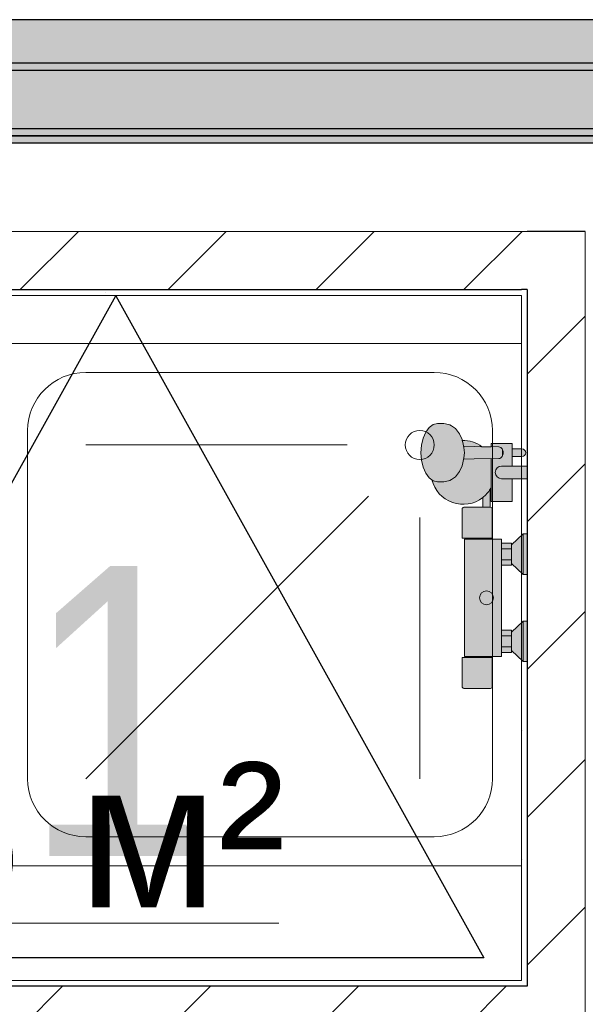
# Model space of a CAD drawing. Header units: millimetres. Extents: x -59761 to 112741, y -57975 to 46221.
# Tile 244 of 256: x 7926 to 8900, y 13479 to 15175. Entities that reach past the tile are written whole.
import ezdxf

# ---------------------------------------------------------------- set-up
doc = ezdxf.new("R2010")
doc.units = ezdxf.units.MM
doc.linetypes.add('Wipeout_Contour', pattern=[1000, 0, -1000])
doc.linetypes.add('Штриховая', pattern=[564.444447, 282.222223, -282.222223])
for name, color, linetype in [('2D - Общий', 7, 'Continuous'), ('Интерьер - Оборудование', 7, 'Continuous'), ('Интерьер - Сантехника', 7, 'Continuous'), ('Конструктив - ГКЛ', 7, 'Continuous'), ('Конструктив - Стена сущ для демонтажного плана', 7, 'Continuous'), ('Конструктив - Стена сущ для Кладочного плана', 7, 'Continuous'), ('Конструктив - Стены Блок 100 нов', 7, 'Continuous'), ('Элемент Модели - Зона', 7, 'Continuous')]:
    doc.layers.add(name, color=color, linetype=linetype)
doc.styles.add('СГЕНЕРИР_СТИЛЬ_1', font='arial.ttf')
doc.styles.add('СГЕНЕРИР_СТИЛЬ_6', font='ARIALN.TTF')
pattern_1 = [(45, (-45000, -53650), (-111.36932, 111.36932), [0, -105, 0, -157.5]), (110, (-44650, -53650), (148.0016, 53.86817), [0, -77, 0, -133])]
pattern_2 = [(45, (-45000, -54000), (-127.2792, 127.2792), [])]

msp = doc.modelspace()

# ---------------------------------------------------------------- hatches: boundary and pattern name
at = {"layer": 'Конструктив - ГКЛ', "linetype": 'Continuous', "lineweight": 5}
for points in [[(7200, 15087.5), (10700, 15087.5), (10700, 15100), (7200, 15100)], [(7200, 14987.5), (10700, 14987.5), (10700, 15087.5), (7200, 15087.5)], [(7200, 14975), (10700, 14975), (10700, 14987.5), (7200, 14987.5)], [(7200, 14963), (10700, 14963), (10700, 14975), (7200, 14975)]]:
    msp.add_hatch(color=9, dxfattribs=at).paths.add_polyline_path(points)
at = {"layer": 'Конструктив - Стена сущ для демонтажного плана', "linetype": 'Continuous', "lineweight": 15}
msp.add_hatch(color=7, dxfattribs=at).paths.add_polyline_path([(3400, 15175), (3400, 14975), (13000, 14975), (13000, 15175)])
at = {"layer": 'Конструктив - Стена сущ для Кладочного плана', "linetype": 'Continuous', "lineweight": 15}
msp.add_hatch(color=7, dxfattribs=at).paths.add_polyline_path([(3400, 15175), (3400, 14975), (13020, 14975), (13020, 15175)])

# ---------------------------------------------------------------- linework, layer by layer
at = {"layer": 'Интерьер - Оборудование', "color": 7, "linetype": 'Continuous', "lineweight": 5}
for p, q in [((8689.15, 14446.69), (8688.27, 14450.03)), ((8689.15, 14446.69), (8691.17, 14438.19)), ((8690.72, 14440.08), (8708.93, 14439.57)), ((8691.17, 14438.19), (8691.86, 14429.07)), ((8708.93, 14439.57), (8751.17, 14439.07)), ((8752.81, 14438.83), (8751.17, 14439.07)), ((8754.34, 14438.13), (8752.81, 14438.83)), ((8755.66, 14437.02), (8754.34, 14438.13)), ((8756.67, 14435.57), (8755.66, 14437.02)), ((8757.22, 14434.08), (8756.67, 14435.57)), ((8774, 14422.57), (8774, 14435.57)), ((8691.17, 14419.95), (8689.15, 14411.44)), ((8690.72, 14418.06), (8708.93, 14418.57)), ((8691.86, 14429.07), (8691.17, 14419.95)), ((8708.93, 14418.57), (8751.17, 14419.07)), ((8738, 14369.03), (8738, 14418.91)), ((8751.17, 14419.07), (8752.81, 14419.31)), ((8752.81, 14419.31), (8754.34, 14420.01)), ((8754.34, 14420.01), (8755.66, 14421.12)), ((8755.66, 14421.12), (8756.67, 14422.57)), ((8756.67, 14422.57), (8757.22, 14424.05)), ((8757.24, 14434.07), (8757.22, 14434.08)), ((8757.24, 14424.07), (8757.22, 14424.05)), ((8757.3, 14433.88), (8757.23, 14434.07)), ((8757.23, 14424.07), (8757.3, 14424.26)), ((8757.24, 14434.07), (8758.41, 14431.66)), ((8758.41, 14426.48), (8757.24, 14424.07)), ((8757.52, 14432.07), (8757.3, 14433.88)), ((8757.3, 14424.26), (8757.52, 14426.07)), ((8757.52, 14426.07), (8757.52, 14432.07)), ((8758.41, 14431.66), (8758.81, 14429.07)), ((8758.81, 14429.07), (8758.41, 14426.48)), ((8687.79, 14406.27), (8683.63, 14396.82)), ((8689.15, 14411.44), (8687.79, 14406.27)), ((8756, 14406.07), (8774, 14406.07)), ((8756, 14406.07), (8774, 14406.07)), ((8676.35, 14387.51), (8669.71, 14382.71)), ((8678.21, 14389.57), (8676.35, 14387.51)), ((8683.63, 14396.82), (8678.21, 14389.57)), ((8638.37, 14380.77), (8636, 14382.48)), ((8645.8, 14379.07), (8638.37, 14380.77)), ((8656.44, 14379.07), (8645.8, 14379.07)), ((8659.62, 14379.58), (8656.44, 14379.07)), ((8666.97, 14381.27), (8659.62, 14379.58)), ((8669.71, 14382.71), (8666.97, 14381.27)), ((8774, 14384.07), (8756, 14384.07)), ((8723.5, 14335.07), (8736.5, 14335.07)), ((8739, 14280.07), (8692.82, 14280.07)), ((8693, 14282.07), (8739, 14282.07)), ((8756, 14235.07), (8756, 14273.07)), ((8773, 14238.07), (8773, 14270.07)), ((8773, 14263.57), (8756, 14263.57)), ((8773, 14244.57), (8756, 14244.57)), ((8756, 14085.07), (8756, 14123.07)), ((8773, 14113.57), (8756, 14113.57)), ((8773, 14088.07), (8773, 14120.07)), ((8773, 14094.57), (8756, 14094.57)), ((8693, 14078.07), (8739, 14078.07)), ((8739, 14076.07), (8693, 14076.07))]:
    msp.add_line(p, q, dxfattribs=at)
msp.add_circle((8730, 14179.07), 12, dxfattribs=at)
for centre, radius, start, end in [((8756, 14395.07), 11, 90, 270), ((8689.55, 14395.07), 55.01, 308.11308, 328.60059)]:
    msp.add_arc(centre, radius, start, end, dxfattribs=at)
at = {"layer": 'Интерьер - Сантехника', "color": 7, "linetype": 'Continuous', "lineweight": 5}
for p, q in [((8040, 14567.34), (8640, 14567.34)), ((7940, 13867.34), (7940, 14467.34)), ((8740, 14467.34), (8740, 13867.34)), ((8490, 14442.34), (8040, 14442.34)), ((8526.61, 14353.95), (8040, 13867.34)), ((8615, 14317.34), (8615, 13867.34)), ((8640, 13767.34), (8040, 13767.34))]:
    msp.add_line(p, q, dxfattribs=at)
msp.add_circle((8615, 14442.34), 25, dxfattribs=at)
for centre, start, end in [((8040, 14467.34), 90, 180), ((8640, 14467.34), 0, 90), ((8040, 13867.34), 180, 270), ((8640, 13867.34), 270, 0)]:
    msp.add_arc(centre, 100, start, end, dxfattribs=at)
at = {"layer": 'Конструктив - ГКЛ', "color": 7, "linetype": 'Continuous', "lineweight": 30}
for p, q in [((10700, 15087.5), (7200, 15087.5)), ((7200, 14987.5), (10700, 14987.5))]:
    msp.add_line(p, q, dxfattribs=at)
at = {"layer": 'Конструктив - ГКЛ', "color": 7, "linetype": 'Continuous', "lineweight": 30, "flags": 128}
for points in [[(29500, 15100), (3475, 15100)], [(29500, 14975), (3600, 14975)], [(7200, 14975), (10700, 14975)], [(7200, 14963), (10700, 14963)]]:
    msp.add_lwpolyline(points, dxfattribs=at)
at = {"layer": 'Конструктив - Стена сущ для демонтажного плана', "color": 7, "linetype": 'Continuous', "lineweight": 30, "flags": 128}
for points in [[(13000, 15175), (3400, 15175)], [(3600, 14975), (13000, 14975)]]:
    msp.add_lwpolyline(points, dxfattribs=at)
at = {"layer": 'Конструктив - Стена сущ для Кладочного плана', "color": 7, "linetype": 'Continuous', "lineweight": 30, "flags": 128}
for points in [[(13020, 15175), (3400, 15175)], [(3600, 14975), (13020, 14975)]]:
    msp.add_lwpolyline(points, dxfattribs=at)
at = {"layer": 'Элемент Модели - Зона', "color": 7, "linetype": 'Continuous', "lineweight": 15}
msp.add_line((7261.62, 13618.45), (8372.48, 13618.45), dxfattribs=at)
at = {"layer": 'Элемент Модели - Зона', "color": 253, "linetype": 'Штриховая', "lineweight": 15, "flags": 128}
msp.add_lwpolyline([(7210, 14700), (7210, 13520), (8790, 13520), (8790, 14700)], close=True, dxfattribs=at)

# ---------------------------------------------------------------- texts
at = {"layer": '2D - Общий', "color": 7, "linetype": 'Continuous', "lineweight": 15, "insert": (8093.07, 13734), "char_height": 500, "attachment_point": 8, "style": 'СГЕНЕРИР_СТИЛЬ_6'}
msp.add_mtext('\\A1;{\\pqc;\\fArial Narrow|b0|i0|c204|p34;1}', dxfattribs=at)
at = {"layer": 'Элемент Модели - Зона', "color": 7, "lineweight": 15, "insert": (7817.05, 13747.76), "char_height": 250, "attachment_point": 5, "style": 'СГЕНЕРИР_СТИЛЬ_1'}
msp.add_mtext('\\A1;{\\pqc;\\fArial|b0|i0|c204|p38;1,86 м²}', dxfattribs=at)

# ---------------------------------------------------------------- next in the draw order: wipeouts: each hides what was drawn before it
at = {"color": 254, "linetype": 'Wipeout_Contour', "lineweight": 0, "ltscale": 7444219.459744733}
msp.add_wipeout([(8790, 14710), (8790, 14700), (8800, 14710)], dxfattribs=at).dxf.layer = 'Конструктив - Стены Блок 100 нов'

# ---------------------------------------------------------------- next in the draw order: wipeouts: each hides what was drawn before it
at = {"color": 254, "linetype": 'Wipeout_Contour', "lineweight": 0, "ltscale": 7444315.743014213}
msp.add_wipeout([(8800, 14810), (8800, 14710), (8900, 14810)], dxfattribs=at).dxf.layer = 'Конструктив - Стены Блок 100 нов'

# ---------------------------------------------------------------- next in the draw order: wipeouts: each hides what was drawn before it
at = {"color": 254, "linetype": 'Wipeout_Contour', "lineweight": 0, "ltscale": 7444229.610353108}
msp.add_wipeout([(8790, 14700), (8800, 14700), (8800, 14710)], dxfattribs=at).dxf.layer = 'Конструктив - Стены Блок 100 нов'

# ---------------------------------------------------------------- next in the draw order: wipeouts: each hides what was drawn before it
at = {"color": 254, "linetype": 'Wipeout_Contour', "lineweight": 0, "ltscale": 7444425.207061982}
msp.add_wipeout([(8800, 14710), (8900, 14710), (8900, 14810)], dxfattribs=at).dxf.layer = 'Конструктив - Стены Блок 100 нов'
at = {"color": 254, "linetype": 'Wipeout_Contour', "lineweight": 0, "ltscale": 9925893.936552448}
msp.add_wipeout([(8800, 13520), (8800, 14700), (8790, 14700), (8790, 13520)], dxfattribs=at).dxf.layer = 'Конструктив - Стены Блок 100 нов'

# ---------------------------------------------------------------- next in the draw order: hatches: boundary and pattern name
at = {"layer": 'Конструктив - Стены Блок 100 нов', "linetype": 'Continuous', "lineweight": 5}
h = msp.add_hatch(dxfattribs=at)
h.set_pattern_fill('ШТУКАТУРКА__ГИПС_01_000D', color=252, style=0, pattern_type=2)
h.set_pattern_definition(pattern_1)
h.paths.add_polyline_path([(8800, 13520), (8800, 14700), (8790, 14700), (8790, 13520)])

# ---------------------------------------------------------------- next in the draw order: linework, layer by layer
at = {"layer": 'Интерьер - Сантехника', "color": 7, "linetype": 'Continuous', "lineweight": 5, "flags": 128}
msp.add_lwpolyline([(8790, 13717.34), (7890, 13717.34), (7890, 14617.34), (8790, 14617.34)], close=True, dxfattribs=at)
at = {"layer": 'Конструктив - Стены Блок 100 нов', "color": 7, "linetype": 'Continuous', "lineweight": 30, "flags": 128}
msp.add_lwpolyline([(8900, 14810), (8800, 14810)], dxfattribs=at)

# ---------------------------------------------------------------- next in the draw order: wipeouts: each hides what was drawn before it
at = {"color": 254, "linetype": 'Wipeout_Contour', "lineweight": 0, "ltscale": 9926155.169078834}
msp.add_wipeout([(8800, 13510), (8800, 13520), (8790, 13520), (8790, 13510)], dxfattribs=at).dxf.layer = 'Конструктив - Стены Блок 100 нов'

# ---------------------------------------------------------------- next in the draw order: linework, layer by layer
at = {"layer": 'Конструктив - Стены Блок 100 нов', "color": 7, "linetype": 'Continuous', "lineweight": 5, "flags": 128}
msp.add_lwpolyline([(8790, 14700), (8790, 13520)], dxfattribs=at)

# ---------------------------------------------------------------- next in the draw order: wipeouts: each hides what was drawn before it
at = {"color": 254, "linetype": 'Wipeout_Contour', "lineweight": 0, "ltscale": 9926112.616875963}
msp.add_wipeout([(8900, 13510), (8900, 14710), (8800, 14710), (8800, 13510)], dxfattribs=at).dxf.layer = 'Конструктив - Стены Блок 100 нов'

# ---------------------------------------------------------------- next in the draw order: hatches: boundary and pattern name
at = {"layer": 'Интерьер - Оборудование', "linetype": 'Continuous', "lineweight": 0}
msp.add_hatch(color=255, dxfattribs=at).paths.add_polyline_path([(8691.08, 14023.07), (8736.95, 14023.07, 0.4142136), (8739.95, 14026.07), (8739.95, 14076.07), (8739, 14076.07), (8739, 14078.07), (8756, 14078.07), (8756, 14085.07), (8773, 14085.07), (8773, 14088.07), (8793, 14069.07), (8800, 14069.07), (8800, 14139.07), (8793, 14139.07), (8773, 14120.07), (8773, 14123.07), (8756, 14123.07), (8756, 14235.07), (8773, 14235.07), (8773, 14238.07), (8793, 14219.07), (8800, 14219.07), (8800, 14289.07), (8793, 14289.07), (8773, 14270.07), (8773, 14273.07), (8756, 14273.07), (8756, 14280.07), (8739, 14280.07), (8739, 14282.07), (8739.95, 14282.07), (8739.95, 14332.07, 0.4142136), (8736.95, 14335.07), (8736.5, 14335.07), (8736.5, 14366.41, 0.0137087), (8738, 14369.03), (8738, 14345.07), (8774, 14345.07), (8774, 14384.07), (8800, 14384.07), (8800, 14406.07), (8774, 14406.07), (8774, 14422.57), (8791, 14422.57, 1), (8791, 14435.57), (8774, 14435.57), (8774, 14445.07), (8738, 14445.07), (8738, 14439.22), (8722.09, 14439.41, 0.1661881), (8688.27, 14450.03), (8687.79, 14451.87), (8683.63, 14461.32), (8678.21, 14468.57), (8676.35, 14470.63), (8669.71, 14475.42), (8666.97, 14476.87), (8659.62, 14478.56), (8656.44, 14479.07), (8645.8, 14479.07), (8638.37, 14477.37), (8631.46, 14472.37), (8625.52, 14464.42), (8620.96, 14454.07), (8618.09, 14442.01), (8617.12, 14429.07), (8618.09, 14416.13), (8620.96, 14404.07), (8625.52, 14393.71), (8631.46, 14385.77), (8636, 14382.48, 0.5479754), (8723.5, 14351.79), (8723.5, 14335.07), (8691.08, 14335.07, 0.4142136), (8688.08, 14332.07), (8688.08, 14282.07), (8693, 14282.07), (8693, 14280.07), (8692.82, 14280.07), (8692.21, 14280.07), (8692, 14280.07), (8692, 14078.07), (8692.21, 14078.07), (8692.82, 14078.07), (8693, 14078.07), (8693, 14076.07), (8688.08, 14076.07), (8688.08, 14026.07, 0.4142136)])
at = {"layer": 'Конструктив - Стены Блок 100 нов', "linetype": 'Continuous', "lineweight": 5}
h = msp.add_hatch(dxfattribs=at)
h.set_pattern_fill('БЛОКИ_БЕТОННЫЕ_ЭФФЕКТИВН_2D', style=0, pattern_type=2)
h.set_pattern_definition(pattern_2)
h.paths.add_polyline_path([(8900, 13510), (8900, 14710), (8800, 14710), (8800, 13510)])

# ---------------------------------------------------------------- next in the draw order: linework, layer by layer
at = {"layer": 'Интерьер - Оборудование', "color": 7, "linetype": 'Continuous', "lineweight": 5}
for p, q in [((8793, 14219.07), (8793, 14289.07)), ((8793, 14069.07), (8793, 14139.07))]:
    msp.add_line(p, q, dxfattribs=at)
at = {"layer": 'Интерьер - Оборудование', "color": 7, "linetype": 'Continuous', "lineweight": 5, "flags": 128}
msp.add_lwpolyline([(8691.08, 14023.07, -0.4142136), (8688.08, 14026.07), (8688.08, 14076.07), (8693, 14076.07), (8693, 14078.07), (8692.82, 14078.07), (8692.21, 14078.07), (8692, 14078.07), (8692, 14280.07), (8692.21, 14280.07), (8692.82, 14280.07), (8693, 14280.07), (8693, 14282.07), (8688.08, 14282.07), (8688.08, 14332.07, -0.4142136), (8691.08, 14335.07), (8723.5, 14335.07), (8723.5, 14351.79, -0.5479754), (8636, 14382.48), (8631.46, 14385.77), (8625.52, 14393.71), (8620.96, 14404.07), (8618.09, 14416.13), (8617.12, 14429.07), (8618.09, 14442.01), (8620.96, 14454.07), (8625.52, 14464.42), (8631.46, 14472.37), (8638.37, 14477.37), (8645.8, 14479.07), (8656.44, 14479.07), (8659.62, 14478.56), (8666.97, 14476.87), (8669.71, 14475.42), (8676.35, 14470.63), (8678.21, 14468.57), (8683.63, 14461.32), (8687.79, 14451.87), (8688.27, 14450.03, -0.1661881), (8722.09, 14439.41), (8738, 14439.22), (8738, 14445.07), (8774, 14445.07), (8774, 14435.57), (8791, 14435.57, -1), (8791, 14422.57), (8774, 14422.57), (8774, 14406.07), (8800, 14406.07), (8800, 14384.07), (8774, 14384.07), (8774, 14345.07), (8738, 14345.07), (8738, 14369.03, -0.0137087), (8736.5, 14366.41), (8736.5, 14335.07), (8736.95, 14335.07, -0.4142136), (8739.95, 14332.07), (8739.95, 14282.07), (8739, 14282.07), (8739, 14280.07), (8756, 14280.07), (8756, 14273.07), (8773, 14273.07), (8773, 14270.07), (8793, 14289.07), (8800, 14289.07), (8800, 14219.07), (8793, 14219.07), (8773, 14238.07), (8773, 14235.07), (8756, 14235.07), (8756, 14123.07), (8773, 14123.07), (8773, 14120.07), (8793, 14139.07), (8800, 14139.07), (8800, 14069.07), (8793, 14069.07), (8773, 14088.07), (8773, 14085.07), (8756, 14085.07), (8756, 14078.07), (8739, 14078.07), (8739, 14076.07), (8739.95, 14076.07), (8739.95, 14026.07, -0.4142136), (8736.95, 14023.07)], format="xyb", close=True, dxfattribs=at)
at = {"layer": 'Конструктив - Стены Блок 100 нов', "color": 7, "linetype": 'Continuous', "lineweight": 30}
msp.add_line((8800, 14710), (8790, 14710), dxfattribs=at)

# ---------------------------------------------------------------- next in the draw order: wipeouts: each hides what was drawn before it
at = {"color": 254, "linetype": 'Wipeout_Contour', "lineweight": 0, "ltscale": 9922471.855590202}
msp.add_wipeout([(8790, 14710), (7210, 14710), (7210, 14700), (8790, 14700)], dxfattribs=at).dxf.layer = 'Конструктив - Стены Блок 100 нов'
at = {"color": 254, "linetype": 'Wipeout_Contour', "lineweight": 0, "ltscale": 9926398.037246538}
msp.add_wipeout([(8900, 13410), (8900, 13510), (8800, 13510), (8800, 13410)], dxfattribs=at).dxf.layer = 'Конструктив - Стены Блок 100 нов'

# ---------------------------------------------------------------- next in the draw order: hatches: boundary and pattern name
at = {"layer": 'Конструктив - Стены Блок 100 нов', "linetype": 'Continuous', "lineweight": 5}
h = msp.add_hatch(dxfattribs=at)
h.set_pattern_fill('ШТУКАТУРКА__ГИПС_01_000D', color=252, style=0, pattern_type=2)
h.set_pattern_definition(pattern_1)
h.paths.add_polyline_path([(8790, 14710), (7210, 14710), (7210, 14700), (8790, 14700)])

# ---------------------------------------------------------------- next in the draw order: linework, layer by layer
at = {"layer": '2D - Общий', "color": 7, "linetype": 'Continuous', "lineweight": 30}
msp.add_lwpolyline([(7457.48, 13559.07), (8092, 14699.28), (8725.37, 13559.07)], close=True, dxfattribs=at)
at = {"layer": 'Конструктив - Стены Блок 100 нов', "color": 7, "linetype": 'Continuous', "lineweight": 30}
for p, q in [((8800, 14710), (8800, 13510)), ((8800, 13510), (8790, 13510))]:
    msp.add_line(p, q, dxfattribs=at)
at = {"layer": 'Конструктив - Стены Блок 100 нов', "color": 7, "linetype": 'Continuous', "lineweight": 5, "flags": 128}
for points in [[(8900, 12220), (8900, 14810)], [(7210, 14700), (8790, 14700)]]:
    msp.add_lwpolyline(points, dxfattribs=at)

# ---------------------------------------------------------------- next in the draw order: wipeouts: each hides what was drawn before it
at = {"color": 254, "linetype": 'Wipeout_Contour', "lineweight": 0, "ltscale": 9922467.637037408}
msp.add_wipeout([(8800, 14810), (7210, 14810), (7210, 14710), (8800, 14710)], dxfattribs=at).dxf.layer = 'Конструктив - Стены Блок 100 нов'
at = {"color": 254, "linetype": 'Wipeout_Contour', "lineweight": 0, "ltscale": 9926179.37268719}
msp.add_wipeout([(8800, 13410), (8800, 13510), (8790, 13510), (8790, 13410)], dxfattribs=at).dxf.layer = 'Конструктив - Стены Блок 100 нов'

# ---------------------------------------------------------------- next in the draw order: hatches: boundary and pattern name
at = {"layer": 'Конструктив - Стены Блок 100 нов', "linetype": 'Continuous', "lineweight": 5}
h = msp.add_hatch(dxfattribs=at)
h.set_pattern_fill('БЛОКИ_БЕТОННЫЕ_ЭФФЕКТИВН_2D', style=0, pattern_type=2)
h.set_pattern_definition(pattern_2)
h.paths.add_polyline_path([(8800, 14810), (7210, 14810), (7210, 14710), (8800, 14710)])

# ---------------------------------------------------------------- next in the draw order: linework, layer by layer
at = {"layer": 'Конструктив - Стены Блок 100 нов', "color": 7, "linetype": 'Continuous', "lineweight": 30}
for p in [(7210, 14710), (8800, 14710)]:
    msp.add_line(p, (8790, 14710), dxfattribs=at)
at = {"layer": 'Конструктив - Стены Блок 100 нов', "color": 7, "linetype": 'Continuous', "lineweight": 5, "flags": 128}
msp.add_lwpolyline([(8800, 14810), (7210, 14810)], dxfattribs=at)

# ---------------------------------------------------------------- next in the draw order: wipeouts: each hides what was drawn before it
at = {"color": 254, "linetype": 'Wipeout_Contour', "lineweight": 0, "ltscale": 9922994.477745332}
msp.add_wipeout([(8790, 13520), (7210, 13520), (7210, 13510), (8790, 13510)], dxfattribs=at).dxf.layer = 'Конструктив - Стены Блок 100 нов'

# ---------------------------------------------------------------- next in the draw order: linework, layer by layer
at = {"layer": 'Конструктив - Стены Блок 100 нов', "color": 7, "linetype": 'Continuous', "lineweight": 5, "flags": 128}
msp.add_lwpolyline([(8790, 13520), (7210, 13520)], dxfattribs=at)

# ---------------------------------------------------------------- next in the draw order: wipeouts: each hides what was drawn before it
at = {"color": 254, "linetype": 'Wipeout_Contour', "lineweight": 0, "ltscale": 9923018.689065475}
msp.add_wipeout([(7210, 13410), (8790, 13410), (8790, 13510), (7210, 13510)], dxfattribs=at).dxf.layer = 'Конструктив - Стены Блок 100 нов'

# ---------------------------------------------------------------- next in the draw order: hatches: boundary and pattern name
at = {"layer": 'Конструктив - Стены Блок 100 нов', "linetype": 'Continuous', "lineweight": 5}
h = msp.add_hatch(dxfattribs=at)
h.set_pattern_fill('БЛОКИ_БЕТОННЫЕ_ЭФФЕКТИВН_2D', style=0, pattern_type=2)
h.set_pattern_definition(pattern_2)
h.paths.add_polyline_path([(7210, 13410), (8790, 13410), (8790, 13510), (7210, 13510)])

# ---------------------------------------------------------------- next in the draw order: linework, layer by layer
at = {"layer": 'Конструктив - Стены Блок 100 нов', "color": 7, "linetype": 'Continuous', "lineweight": 30}
for p, q in [((8790, 13510), (7210, 13510)), ((8800, 13510), (8790, 13510))]:
    msp.add_line(p, q, dxfattribs=at)

doc.saveas('drawing.dxf')
